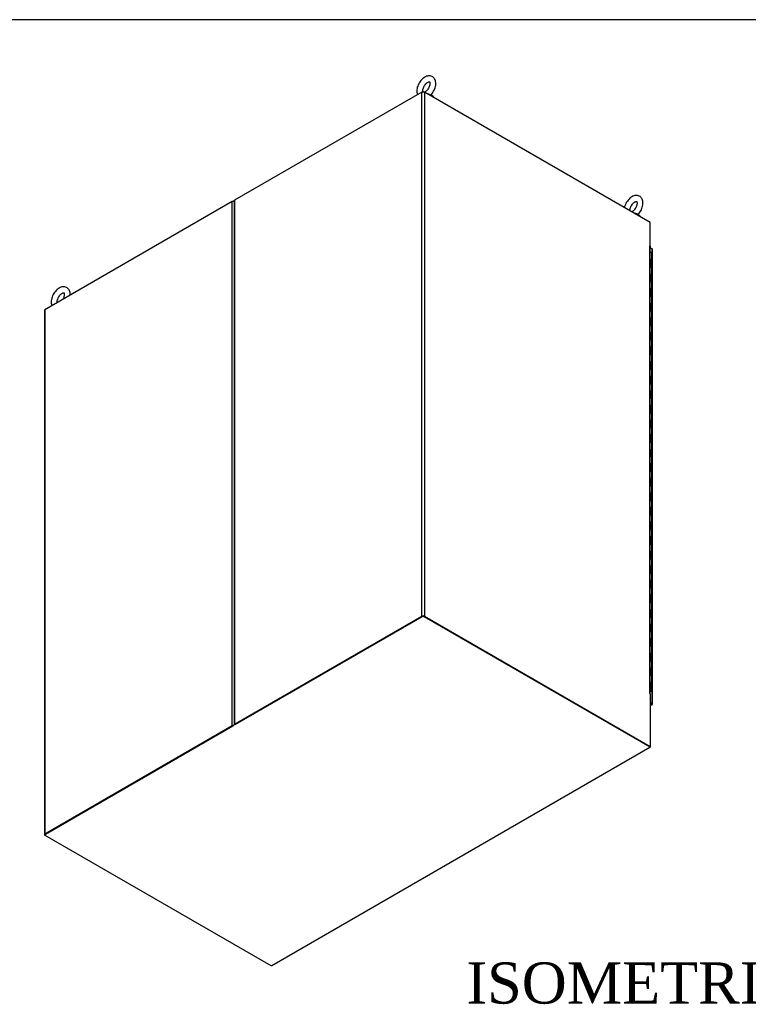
# Model space of a CAD drawing. Header units: inches. Extents: x 1 to 359, y -2 to 239.
# Tile 62 of 65: x 253 to 306, y 167 to 239. Entities that reach past the tile are written whole.
import ezdxf
from ezdxf.enums import TextEntityAlignment as Align

# ---------------------------------------------------------------- set-up
doc = ezdxf.new("R2010")
doc.units = ezdxf.units.IN
doc.header["$MEASUREMENT"] = 0
for name, color, linetype in [('COM54746-60', 7, 'Continuous'), ('COM71195-7', 7, 'Continuous'), ('COM71298-9', 7, 'Continuous'), ('COM71299-9', 7, 'Continuous'), ('COM71300-10', 7, 'Continuous'), ('COM71301-10', 7, 'Continuous'), ('Default', 7, 'Continuous'), ('SCS86414', 7, 'Continuous'), ('WAF25377', 7, 'Continuous')]:
    doc.layers.add(name, color=color, linetype=linetype)
doc.styles.add('SEACAD_Times_New_Roman', font='times.ttf')

# ---------------------------------------------------------------- blocks, each defined once
blk = doc.blocks.new('SE7')
at = {"layer": 'COM54746-60', "color": 7, "linetype": 'Continuous'}
for p, q in [((299.188, 221.351), (299.188, 221.882)), ((299.074, 221.395), (299.108, 221.395)), ((299.074, 220.864), (299.108, 220.864)), ((299.108, 220.864), (299.108, 221.395)), ((299.188, 220.821), (299.188, 221.351)), ((299.188, 220.29), (299.188, 220.821)), ((299.074, 220.334), (299.108, 220.334)), ((299.108, 219.803), (299.108, 220.334)), ((299.188, 219.759), (299.188, 220.29)), ((299.074, 219.803), (299.108, 219.803)), ((299.188, 219.228), (299.188, 219.76)), ((299.074, 219.272), (299.108, 219.272)), ((299.074, 218.742), (299.108, 218.742)), ((299.108, 218.742), (299.108, 219.272)), ((299.188, 218.698), (299.188, 219.228)), ((299.188, 218.167), (299.188, 218.698)), ((299.074, 218.211), (299.108, 218.211)), ((299.108, 217.68), (299.108, 218.211)), ((299.188, 217.636), (299.188, 218.167)), ((299.074, 217.68), (299.108, 217.68)), ((299.188, 217.106), (299.188, 217.637)), ((299.074, 217.149), (299.108, 217.149)), ((299.074, 216.619), (299.108, 216.619)), ((299.108, 216.619), (299.108, 217.149)), ((299.188, 216.575), (299.188, 217.106)), ((299.188, 216.044), (299.188, 216.575)), ((299.074, 216.088), (299.108, 216.088)), ((299.108, 215.557), (299.108, 216.088)), ((299.188, 215.513), (299.188, 216.044)), ((299.074, 215.557), (299.108, 215.557)), ((299.188, 214.983), (299.188, 215.514)), ((299.074, 215.026), (299.108, 215.026)), ((299.074, 214.496), (299.108, 214.496)), ((299.108, 214.496), (299.108, 215.026)), ((299.188, 214.452), (299.188, 214.983)), ((299.188, 213.921), (299.188, 214.452)), ((299.074, 213.965), (299.108, 213.965)), ((299.108, 213.434), (299.108, 213.965)), ((299.188, 213.39), (299.188, 213.921)), ((299.074, 213.434), (299.108, 213.434)), ((299.074, 212.904), (299.108, 212.904)), ((299.108, 212.373), (299.108, 212.904)), ((299.188, 212.86), (299.188, 213.391)), ((299.074, 212.373), (299.108, 212.373)), ((299.188, 212.329), (299.188, 212.86)), ((299.188, 211.798), (299.188, 212.33)), ((299.074, 211.842), (299.108, 211.842)), ((299.108, 211.311), (299.108, 211.842)), ((299.188, 211.268), (299.188, 211.798)), ((299.074, 211.311), (299.108, 211.311)), ((299.074, 210.781), (299.108, 210.781)), ((299.108, 210.25), (299.108, 210.781)), ((299.188, 210.737), (299.188, 211.268)), ((299.188, 210.206), (299.188, 210.737)), ((299.074, 210.25), (299.108, 210.25)), ((299.188, 209.675), (299.188, 210.207)), ((299.074, 209.719), (299.108, 209.719)), ((299.108, 209.189), (299.108, 209.719)), ((299.188, 209.145), (299.188, 209.675)), ((299.074, 209.189), (299.108, 209.189)), ((299.074, 208.658), (299.108, 208.658)), ((299.108, 208.127), (299.108, 208.658)), ((299.188, 208.614), (299.188, 209.145)), ((299.188, 208.083), (299.188, 208.614)), ((299.074, 208.127), (299.108, 208.127)), ((299.188, 207.553), (299.188, 208.084)), ((299.074, 207.596), (299.108, 207.596)), ((299.108, 207.066), (299.108, 207.596)), ((299.188, 207.022), (299.188, 207.553)), ((299.074, 207.066), (299.108, 207.066)), ((299.074, 206.535), (299.108, 206.535)), ((299.108, 206.004), (299.108, 206.535)), ((299.188, 206.491), (299.188, 207.022)), ((299.188, 205.96), (299.188, 206.491)), ((299.074, 206.004), (299.108, 206.004)), ((299.188, 205.43), (299.188, 205.961)), ((299.074, 205.473), (299.108, 205.473)), ((299.108, 204.943), (299.108, 205.473)), ((299.188, 204.899), (299.188, 205.43)), ((299.074, 204.943), (299.108, 204.943)), ((299.074, 204.412), (299.108, 204.412)), ((299.108, 203.881), (299.108, 204.412)), ((299.188, 204.368), (299.188, 204.899)), ((299.188, 203.837), (299.188, 204.368)), ((299.074, 203.881), (299.108, 203.881)), ((299.188, 203.307), (299.188, 203.838)), ((299.074, 203.351), (299.108, 203.351)), ((299.108, 202.82), (299.108, 203.351)), ((299.188, 202.776), (299.188, 203.307)), ((299.074, 202.82), (299.108, 202.82)), ((299.074, 202.289), (299.108, 202.289)), ((299.108, 201.758), (299.108, 202.289)), ((299.188, 202.245), (299.188, 202.777)), ((299.188, 201.715), (299.188, 202.245)), ((299.074, 201.758), (299.108, 201.758)), ((299.188, 201.184), (299.188, 201.715)), ((299.074, 201.228), (299.108, 201.228)), ((299.074, 200.697), (299.108, 200.697)), ((299.108, 200.697), (299.108, 201.228)), ((299.188, 200.653), (299.188, 201.184)), ((299.074, 200.166), (299.108, 200.166)), ((299.108, 199.636), (299.108, 200.166)), ((299.188, 200.122), (299.188, 200.654)), ((299.188, 199.592), (299.188, 200.122)), ((299.074, 199.636), (299.108, 199.636)), ((299.188, 199.061), (299.188, 199.592)), ((299.074, 199.105), (299.108, 199.105)), ((299.074, 198.574), (299.108, 198.574)), ((299.108, 198.574), (299.108, 199.105)), ((299.188, 198.53), (299.188, 199.061)), ((299.074, 198.043), (299.108, 198.043)), ((299.108, 197.513), (299.108, 198.043)), ((299.188, 197.999), (299.188, 198.531)), ((299.188, 197.469), (299.188, 197.999)), ((299.074, 197.513), (299.108, 197.513)), ((299.188, 196.938), (299.188, 197.469)), ((299.074, 196.982), (299.108, 196.982)), ((299.074, 196.451), (299.108, 196.451)), ((299.108, 196.451), (299.108, 196.982)), ((299.188, 196.407), (299.188, 196.938)), ((299.188, 195.877), (299.188, 196.408)), ((299.074, 195.92), (299.108, 195.92)), ((299.108, 195.39), (299.108, 195.92)), ((299.188, 195.346), (299.188, 195.877)), ((299.074, 195.39), (299.108, 195.39)), ((299.188, 194.815), (299.188, 195.346)), ((299.074, 194.859), (299.108, 194.859)), ((299.074, 194.328), (299.108, 194.328)), ((299.108, 194.328), (299.108, 194.859)), ((299.188, 194.284), (299.188, 194.815)), ((299.188, 193.754), (299.188, 194.285)), ((299.074, 193.798), (299.108, 193.798)), ((299.108, 193.267), (299.108, 193.798)), ((299.188, 193.223), (299.188, 193.754)), ((299.074, 193.267), (299.108, 193.267)), ((299.188, 192.692), (299.188, 193.224)), ((299.074, 192.736), (299.108, 192.736)), ((299.074, 192.205), (299.108, 192.205)), ((299.108, 192.205), (299.108, 192.736)), ((299.188, 192.162), (299.188, 192.692)), ((299.188, 191.631), (299.188, 192.162)), ((299.074, 191.675), (299.108, 191.675)), ((299.108, 191.144), (299.108, 191.675)), ((299.188, 191.1), (299.188, 191.631)), ((299.074, 191.144), (299.108, 191.144)), ((299.188, 190.569), (299.188, 191.101)), ((299.074, 190.613), (299.108, 190.613)), ((299.074, 190.083), (299.108, 190.083)), ((299.109, 190.059), (299.074, 190.059)), ((299.074, 190.017), (299.086, 190.024)), ((299.074, 189.988), (299.08, 189.991)), ((299.134, 189.99), (299.074, 189.955)), ((299.079, 190.059), (299.079, 190.039)), ((299.08, 189.991), (299.08, 189.999)), ((299.086, 190.024), (299.086, 190.027)), ((299.108, 190.083), (299.108, 190.613)), ((299.134, 189.997), (299.134, 189.99)), ((299.144, 190.039), (299.144, 190.047)), ((299.188, 190.039), (299.188, 190.569))]:
    blk.add_line(p, q, dxfattribs=at)
for centre, major_axis, start_param, end_param in [((299.112, 221.882), (0.0761, 0), 0, 2.091382), ((299.112, 220.821), (0.0761, 0), 0, 2.091382), ((299.112, 221.351), (0.0761, 0), 0, 1.616314), ((299.112, 221.351), (-0.0761, 0), 3.141593, 4.757906), ((299.112, 220.821), (-0.0761, 0), 3.141593, 4.757906), ((299.112, 220.29), (0.076, 0), 0, 1.616314), ((299.112, 220.29), (-0.0761, 0), 3.141593, 4.757906), ((299.112, 219.76), (0.076, 0), 0, 2.091382), ((299.112, 219.759), (-0.076, 0), 3.141593, 4.757906), ((299.112, 218.698), (0.076, 0), 0, 2.091382), ((299.112, 219.228), (0.076, 0), 0, 1.616314), ((299.112, 219.228), (-0.076, 0), 3.141593, 4.757906), ((299.112, 218.698), (-0.076, 0), 3.141593, 4.757906), ((299.112, 218.167), (0.076, 0), 0, 1.616314), ((299.112, 218.167), (-0.076, 0), 3.141593, 4.757906), ((299.112, 217.637), (0.076, 0), 0, 2.091382), ((299.112, 217.636), (-0.076, 0), 3.141593, 4.757906), ((299.112, 216.575), (0.0761, 0), 0, 2.091382), ((299.112, 217.106), (0.076, 0), 0, 1.616314), ((299.112, 217.106), (-0.0761, 0), 3.141593, 4.757906), ((299.112, 216.575), (-0.076, 0), 3.141593, 4.757906), ((299.112, 216.044), (0.0761, 0), 0, 1.616314), ((299.112, 216.044), (-0.076, 0), 3.141593, 4.757906), ((299.112, 215.514), (0.076, 0), 0, 2.091382), ((299.112, 215.513), (-0.076, 0), 3.141593, 4.757906), ((299.112, 214.452), (0.0761, 0), 0, 2.091382), ((299.112, 214.983), (0.076, 0), 0, 1.616314), ((299.112, 214.983), (-0.076, 0), 3.141593, 4.757906), ((299.112, 214.452), (-0.076, 0), 3.141593, 4.757906), ((299.112, 213.921), (0.076, 0), 0, 1.616314), ((299.112, 213.921), (-0.076, 0), 3.141593, 4.757906), ((299.112, 213.391), (0.076, 0), 0, 2.091382), ((299.112, 213.39), (-0.076, 0), 3.141593, 4.757906), ((299.112, 212.86), (0.076, 0), 0, 1.616314), ((299.112, 212.86), (-0.076, 0), 3.141593, 4.757906), ((299.112, 212.33), (0.076, 0), 0, 2.091382), ((299.112, 212.329), (-0.0761, 0), 3.141593, 4.757906), ((299.112, 211.798), (0.0761, 0), 0, 1.616314), ((299.112, 211.798), (-0.076, 0), 3.141593, 4.757906), ((299.112, 211.268), (0.0761, 0), 0, 2.091382), ((299.112, 211.268), (-0.076, 0), 3.141593, 4.757906), ((299.112, 210.737), (0.0761, 0), 0, 1.616314), ((299.112, 210.737), (-0.076, 0), 3.141593, 4.757906), ((299.112, 210.207), (0.0761, 0), 0, 2.091382), ((299.112, 210.206), (-0.076, 0), 3.141593, 4.757906), ((299.112, 209.675), (0.0761, 0), 0, 1.616314), ((299.112, 209.675), (-0.076, 0), 3.141593, 4.757906), ((299.112, 209.145), (0.0761, 0), 0, 2.091382), ((299.112, 209.145), (-0.076, 0), 3.141593, 4.757906), ((299.112, 208.614), (0.0761, 0), 0, 1.616314), ((299.112, 208.614), (-0.076, 0), 3.141593, 4.757906), ((299.112, 208.084), (0.0761, 0), 0, 2.091382), ((299.112, 208.083), (-0.076, 0), 3.141593, 4.757906), ((299.112, 207.553), (0.0761, 0), 0, 1.616314), ((299.112, 207.553), (-0.076, 0), 3.141593, 4.757906), ((299.112, 207.022), (0.076, 0), 0, 2.091382), ((299.112, 207.022), (-0.076, 0), 3.141593, 4.757906), ((299.112, 206.491), (0.076, 0), 0, 1.616314), ((299.112, 206.491), (-0.076, 0), 3.141593, 4.757906), ((299.112, 205.961), (0.076, 0), 0, 2.091382), ((299.112, 205.96), (-0.0761, 0), 3.141593, 4.757906), ((299.112, 205.43), (0.0761, 0), 0, 1.616314), ((299.112, 205.43), (-0.076, 0), 3.141593, 4.757906), ((299.112, 204.899), (0.076, 0), 0, 2.091382), ((299.112, 204.899), (-0.076, 0), 3.141593, 4.757906), ((299.112, 204.368), (0.076, 0), 0, 1.616314), ((299.112, 204.368), (-0.076, 0), 3.141593, 4.757906), ((299.112, 203.838), (0.0761, 0), 0, 2.091382), ((299.112, 203.837), (-0.076, 0), 3.141593, 4.757906), ((299.112, 203.307), (0.076, 0), 0, 1.616314), ((299.112, 203.307), (-0.076, 0), 3.141593, 4.757906), ((299.112, 202.777), (0.076, 0), 0, 2.091382), ((299.112, 202.776), (-0.076, 0), 3.141593, 4.757906), ((299.112, 202.245), (0.076, 0), 0, 1.616314), ((299.112, 202.245), (-0.076, 0), 3.141593, 4.757906), ((299.112, 201.715), (0.076, 0), 0, 2.091382), ((299.112, 201.715), (-0.076, 0), 3.141593, 4.757906), ((299.112, 200.654), (0.076, 0), 0, 2.091382), ((299.112, 201.184), (0.076, 0), 0, 1.616314), ((299.112, 201.184), (-0.076, 0), 3.141593, 4.757906), ((299.112, 200.653), (-0.076, 0), 3.141593, 4.757906), ((299.112, 200.122), (0.076, 0), 0, 1.616314), ((299.112, 200.122), (-0.076, 0), 3.141593, 4.757906), ((299.112, 199.592), (0.076, 0), 0, 2.091382), ((299.112, 199.592), (-0.076, 0), 3.141593, 4.757906), ((299.112, 198.531), (0.0761, 0), 0, 2.091382), ((299.112, 199.061), (0.0761, 0), 0, 1.616314), ((299.112, 199.061), (-0.076, 0), 3.141593, 4.757906), ((299.112, 198.53), (-0.076, 0), 3.141593, 4.757906), ((299.112, 197.999), (0.0761, 0), 0, 1.616314), ((299.112, 197.999), (-0.076, 0), 3.141593, 4.757906), ((299.112, 197.469), (0.0761, 0), 0, 2.091382), ((299.112, 197.469), (-0.076, 0), 3.141593, 4.757906), ((299.112, 196.408), (0.076, 0), 0, 2.091382), ((299.112, 196.938), (0.076, 0), 0, 1.616314), ((299.112, 196.938), (-0.076, 0), 3.141593, 4.757906), ((299.112, 196.407), (-0.076, 0), 3.141593, 4.757906), ((299.112, 195.877), (0.076, 0), 0, 1.616314), ((299.112, 195.877), (-0.076, 0), 3.141593, 4.757906), ((299.112, 195.346), (0.0761, 0), 0, 2.091382), ((299.112, 195.346), (-0.076, 0), 3.141593, 4.757906), ((299.112, 194.285), (0.076, 0), 0, 2.091382), ((299.112, 194.815), (0.0761, 0), 0, 1.616314), ((299.112, 194.815), (-0.076, 0), 3.141593, 4.757906), ((299.112, 194.284), (-0.0761, 0), 3.141593, 4.757906), ((299.112, 193.754), (0.076, 0), 0, 1.616314), ((299.112, 193.754), (-0.076, 0), 3.141593, 4.757906), ((299.112, 193.224), (0.076, 0), 0, 2.091382), ((299.112, 193.223), (-0.076, 0), 3.141593, 4.757906), ((299.112, 192.162), (0.076, 0), 0, 2.091382), ((299.112, 192.692), (0.076, 0), 0, 1.616314), ((299.112, 192.692), (-0.076, 0), 3.141593, 4.757906), ((299.112, 192.162), (-0.076, 0), 3.141593, 4.757906), ((299.112, 191.631), (0.076, 0), 0, 1.616314), ((299.112, 191.631), (-0.076, 0), 3.141593, 4.757906), ((299.112, 191.101), (0.076, 0), 0, 2.091382), ((299.112, 191.1), (-0.076, 0), 3.141593, 4.757906), ((299.112, 190.039), (-0.076, 0), 1.05021, 4.757906), ((299.112, 190.039), (0.0878, 0), 4.346604, 4.975472), ((299.112, 190.039), (-0.0357, 0), 0.785398, 4.778783), ((299.112, 190.569), (0.0761, 0), 0, 1.637808), ((299.112, 190.569), (-0.076, 0), 3.141593, 4.757906)]:
    blk.add_ellipse(centre, major_axis=major_axis, ratio=0.57735, start_param=start_param, end_param=end_param, dxfattribs=at)
blk.add_ellipse((299.112, 190.039), major_axis=(-0.0325, 0), ratio=0.57735, dxfattribs=at)
at = {"layer": 'COM71195-7', "color": 7, "linetype": 'Continuous'}
for p, q in [((299.21, 222.189), (299.074, 222.268)), ((299.21, 189.103), (299.21, 222.189)), ((299.246, 189.053), (299.246, 222.139)), ((299.081, 189.177), (299.21, 189.103)), ((299.081, 189.127), (299.166, 189.078)), ((299.166, 189.078), (299.081, 189.127)), ((299.166, 189.027), (299.081, 189.076)), ((299.081, 188.978), (299.166, 189.027)), ((299.081, 188.936), (299.228, 189.021)), ((299.166, 189.078), (299.166, 189.078)), ((299.166, 189.078), (299.166, 189.078)), ((299.166, 189.078), (299.21, 189.053)), ((299.242, 189.034), (299.166, 189.078)), ((299.242, 189.034), (299.166, 189.078))]:
    blk.add_line(p, q, dxfattribs=at)
for centre, major_axis, ratio, start_param, end_param in [((299.123, 222.139), (-0.123, 0), 0.57735, 3.141593, 3.926991), ((299.123, 189.103), (-0.0617, 0.0356), 0.000359, 2.356402, 3.927198), ((299.123, 189.103), (-0.0617, 0.0357), 0.000359, 2.355987, 3.926784), ((299.166, 189.128), (-0.062, 0.107), 0.57735, 2.356194, 3.403392), ((299.123, 189.053), (-0.124, 0), 0.57735, 2.879793, 3.926991), ((299.123, 189.103), (0.123, -0.071), 0.000359, -0.785191, -0.261592), ((299.123, 189.103), (0.123, -0.071), 0.000359, 0.261592, 0.785191)]:
    blk.add_ellipse(centre, major_axis=major_axis, ratio=ratio, start_param=start_param, end_param=end_param, dxfattribs=at)
at = {"layer": 'COM71298-9', "color": 7, "linetype": 'Continuous'}
for p, q in [((282.479, 233.606), (282.551, 233.647)), ((282.551, 233.647), (282.623, 233.606)), ((282.551, 233.619), (282.551, 233.647)), ((268.661, 225.628), (268.823, 225.721)), ((268.781, 225.647), (268.8, 225.658)), ((299.074, 222.333), (299.081, 222.328)), ((299.081, 222.328), (299.074, 222.324)), ((299.081, 222.38), (299.081, 222.328))]:
    blk.add_line(p, q, dxfattribs=at)
at = {"layer": 'COM71299-9', "color": 7, "linetype": 'Continuous'}
for p, q in [((268.804, 187.517), (255.034, 179.567)), ((271.538, 170.017), (299.056, 185.904)), ((255.034, 179.567), (255.034, 179.516)), ((255.034, 179.516), (271.477, 170.023))]:
    blk.add_line(p, q, dxfattribs=at)
for centre, start_param, end_param in [((298.994, 186.011), 3.141593, 3.926991), ((271.477, 170.124), 2.356194, 3.141593)]:
    blk.add_ellipse(centre, major_axis=(-0.062, 0.107), ratio=0.57735, start_param=start_param, end_param=end_param, dxfattribs=at)
at = {"layer": 'COM71300-10', "color": 7, "linetype": 'Continuous'}
for p, q in [((282.464, 233.598), (268.836, 225.73)), ((282.464, 195.453), (282.464, 233.598)), ((299.081, 224.105), (282.638, 233.598)), ((282.638, 233.598), (282.638, 195.453)), ((268.8, 225.68), (268.8, 187.534)), ((268.836, 225.73), (268.836, 187.585)), ((299.081, 222.38), (299.081, 224.105)), ((299.038, 222.389), (299.038, 222.405)), ((299.038, 222.405), (299.081, 222.38)), ((299.038, 189.848), (299.038, 222.389)), ((299.062, 222.369), (299.081, 222.38)), ((299.074, 189.811), (299.074, 222.339)), ((268.836, 187.585), (282.464, 195.453)), ((268.88, 187.559), (282.507, 195.427)), ((282.595, 195.427), (299.038, 185.934)), ((282.638, 195.453), (299.081, 185.959)), ((299.038, 189.832), (299.038, 189.848)), ((299.038, 189.832), (299.081, 189.807)), ((299.081, 189.807), (299.081, 185.959)), ((299.038, 185.934), (299.081, 185.959))]:
    blk.add_line(p, q, dxfattribs=at)
for centre, major_axis, start_param, end_param in [((282.551, 233.548), (-0.123, 0), 3.926991, 5.497787), ((268.923, 225.68), (0.124, 0), 2.356194, 3.141593), ((298.95, 222.339), (-0.123, 0), 3.141593, 3.926991), ((282.551, 195.402), (0.124, 0), 0.785398, 2.356194), ((282.551, 195.402), (0.0618, 0), 0.785398, 2.356194), ((298.95, 189.798), (-0.123, 0), 3.357369, 3.926991), ((268.923, 187.534), (0.124, 0), 2.356194, 3.141593)]:
    blk.add_ellipse(centre, major_axis=major_axis, ratio=0.57735, start_param=start_param, end_param=end_param, dxfattribs=at)
at = {"layer": 'COM71301-10', "color": 7, "linetype": 'Continuous'}
for p, q in [((268.661, 225.628), (255.034, 217.76)), ((268.661, 187.485), (268.661, 225.628)), ((254.997, 217.71), (254.997, 179.567)), ((255.034, 217.76), (255.034, 179.617)), ((255.034, 179.617), (268.661, 187.485)), ((255.077, 179.592), (268.705, 187.46))]:
    blk.add_line(p, q, dxfattribs=at)
for centre, major_axis, start_param, end_param in [((268.749, 225.578), (-0.124, 0), 4.28531, 5.497787), ((255.121, 217.71), (0.124, 0), 2.356194, 3.141593), ((268.749, 187.435), (0.123, 0), 1.308997, 2.356194), ((255.121, 179.567), (0.124, 0), 2.356194, 3.926991)]:
    blk.add_ellipse(centre, major_axis=major_axis, ratio=0.57735, start_param=start_param, end_param=end_param, dxfattribs=at)
at = {"layer": 'SCS86414', "color": 7, "linetype": 'Continuous'}
for centre in [(282.78, 233.227), (297.857, 224.523)]:
    blk.add_ellipse(centre, major_axis=(-0.397, 0), ratio=0.57735, start_param=4.053117, end_param=4.397107, dxfattribs=at)
for points, knots in [([(283.085, 233.371), (283.129, 233.417), (283.206, 233.498), (283.312, 233.659), (283.395, 233.831), (283.451, 234.011), (283.477, 234.191), (283.468, 234.358), (283.425, 234.502), (283.356, 234.619), (283.258, 234.711), (283.137, 234.77), (283.003, 234.791), (282.866, 234.775), (282.726, 234.725), (282.586, 234.64), (282.451, 234.522), (282.33, 234.378), (282.228, 234.214), (282.151, 234.04), (282.099, 233.855), (282.092, 233.745), (282.089, 233.68)], [0, 0, 0, 0, 0.049233, 0.101434, 0.153685, 0.20633, 0.25979, 0.314462, 0.362164, 0.407039, 0.450308, 0.49639, 0.540956, 0.585945, 0.633419, 0.683902, 0.736152, 0.788488, 0.84067, 0.892987, 0.945771, 1, 1, 1, 1]), ([(282.089, 233.68), (282.09, 233.645), (282.093, 233.568), (282.114, 233.477), (282.136, 233.421), (282.14, 233.412)], [0, 0, 0, 0, 0.102501, 0.2704455, 0.3064293, 0.3064293, 0.3064293, 0.3064293]), ([(282.52, 233.68), (282.52, 233.698), (282.522, 233.743), (282.541, 233.842), (282.587, 233.965), (282.655, 234.088), (282.738, 234.197), (282.827, 234.281), (282.911, 234.334), (282.976, 234.356), (283.008, 234.354), (283.009, 234.351), (283.016, 234.348), (283.035, 234.308), (283.045, 234.232), (283.034, 234.127), (283, 234.007), (282.942, 233.882), (282.866, 233.765), (282.778, 233.667), (282.706, 233.611), (282.667, 233.589), (282.657, 233.583)], [0, 0, 0, 0, 0.0203821, 0.0597028, 0.1000102, 0.1410697, 0.1823017, 0.2229316, 0.2624545, 0.300909, 0.3397151, 0.3815717, 0.4248505, 0.4618793, 0.5010532, 0.5399635, 0.57974, 0.6204909, 0.6617133, 0.7027281, 0.7428448, 0.7598543, 0.7598543, 0.7598543, 0.7598543]), ([(282.523, 233.63), (282.523, 233.633), (282.521, 233.648), (282.52, 233.665), (282.52, 233.68)], [0.97543111, 0.97543111, 0.97543111, 0.97543111, 0.98099767, 1, 1, 1, 1]), ([(282.773, 233.522), (282.788, 233.52), (282.803, 233.518), (282.855, 233.508), (282.894, 233.499), (282.974, 233.472), (283.013, 233.455), (283.07, 233.421), (283.087, 233.404), (283.091, 233.391)], [0.7850889, 0.7850889, 0.7850889, 0.7850889, 0.8125, 0.8125, 0.875, 0.875, 0.9375, 0.9375, 1, 1, 1, 1]), ([(283.066, 233.391), (283.059, 233.396), (283.05, 233.402), (283.012, 233.426), (282.973, 233.443), (282.895, 233.473), (282.857, 233.484), (282.822, 233.493)], [0.0402692, 0.0402692, 0.0402692, 0.0402692, 0.0625, 0.0625, 0.125, 0.125, 0.1848878, 0.1848878, 0.1848878, 0.1848878]), ([(298.162, 224.667), (298.206, 224.712), (298.282, 224.794), (298.388, 224.954), (298.471, 225.127), (298.528, 225.307), (298.553, 225.487), (298.544, 225.653), (298.502, 225.798), (298.432, 225.915), (298.335, 226.007), (298.214, 226.066), (298.079, 226.086), (297.942, 226.071), (297.802, 226.021), (297.662, 225.936), (297.528, 225.818), (297.407, 225.673), (297.305, 225.51), (297.234, 225.348), (297.201, 225.24), (297.191, 225.194)], [0, 0, 0, 0, 0.0492327, 0.1014337, 0.1536851, 0.2063299, 0.2597901, 0.314462, 0.3621637, 0.4070389, 0.4503084, 0.4963901, 0.5409561, 0.5859454, 0.6334187, 0.6839021, 0.7361519, 0.7884882, 0.8406705, 0.8929873, 0.9340742, 0.9340742, 0.9340742, 0.9340742]), ([(297.596, 224.976), (297.597, 224.994), (297.598, 225.039), (297.618, 225.138), (297.663, 225.261), (297.731, 225.384), (297.814, 225.492), (297.904, 225.577), (297.988, 225.63), (298.053, 225.651), (298.084, 225.649), (298.085, 225.647), (298.093, 225.643), (298.111, 225.604), (298.121, 225.528), (298.11, 225.423), (298.076, 225.302), (298.019, 225.178), (297.942, 225.061), (297.854, 224.963), (297.782, 224.906), (297.744, 224.884), (297.733, 224.879)], [0, 0, 0, 0, 0.0203821, 0.0597028, 0.1000102, 0.1410697, 0.1823017, 0.2229316, 0.2624545, 0.300909, 0.3397151, 0.3815717, 0.4248505, 0.4618793, 0.5010532, 0.5399635, 0.57974, 0.6204909, 0.6617133, 0.7027281, 0.7428448, 0.7598543, 0.7598543, 0.7598543, 0.7598543]), ([(297.85, 224.817), (297.864, 224.816), (297.879, 224.813), (297.931, 224.804), (297.971, 224.794), (298.05, 224.768), (298.09, 224.751), (298.147, 224.716), (298.163, 224.7), (298.168, 224.687)], [0.7850889, 0.7850889, 0.7850889, 0.7850889, 0.8125, 0.8125, 0.875, 0.875, 0.9375, 0.9375, 1, 1, 1, 1]), ([(298.142, 224.686), (298.135, 224.692), (298.127, 224.698), (298.088, 224.721), (298.05, 224.739), (297.971, 224.768), (297.933, 224.78), (297.898, 224.788)], [0.0402692, 0.0402692, 0.0402692, 0.0402692, 0.0625, 0.0625, 0.125, 0.125, 0.1848878, 0.1848878, 0.1848878, 0.1848878]), ([(256.872, 218.821), (256.872, 218.825), (256.876, 218.888), (256.869, 219.001), (256.827, 219.145), (256.758, 219.263), (256.66, 219.355), (256.539, 219.414), (256.405, 219.434), (256.267, 219.419), (256.128, 219.369), (255.988, 219.284), (255.853, 219.166), (255.732, 219.021), (255.63, 218.857), (255.553, 218.683), (255.501, 218.498), (255.494, 218.389), (255.491, 218.324)], [0.2564967, 0.2564967, 0.2564967, 0.2564967, 0.2597901, 0.314462, 0.3621637, 0.4070389, 0.4503084, 0.4963901, 0.5409561, 0.5859454, 0.6334187, 0.6839021, 0.7361519, 0.7884882, 0.8406705, 0.8929873, 0.9457713, 1, 1, 1, 1]), ([(255.922, 218.324), (255.922, 218.342), (255.924, 218.387), (255.943, 218.486), (255.989, 218.609), (256.057, 218.732), (256.14, 218.84), (256.229, 218.925), (256.313, 218.978), (256.378, 218.999), (256.41, 218.997), (256.411, 218.995), (256.418, 218.991), (256.437, 218.952), (256.446, 218.876), (256.436, 218.77), (256.401, 218.65), (256.36, 218.561), (256.333, 218.514), (256.329, 218.507)], [0, 0, 0, 0, 0.0203821, 0.0597028, 0.1000102, 0.1410697, 0.1823017, 0.2229316, 0.2624545, 0.300909, 0.3397151, 0.3815717, 0.4248505, 0.4618793, 0.5010532, 0.5399635, 0.57974, 0.6204909, 0.6274938, 0.6274938, 0.6274938, 0.6274938]), ([(255.491, 218.324), (255.492, 218.289), (255.495, 218.211), (255.516, 218.12), (255.538, 218.064), (255.542, 218.054)], [0, 0, 0, 0, 0.102501, 0.2704455, 0.3077578, 0.3077578, 0.3077578, 0.3077578]), ([(255.925, 218.273), (255.924, 218.276), (255.923, 218.291), (255.922, 218.308), (255.922, 218.324)], [0.97543111, 0.97543111, 0.97543111, 0.97543111, 0.98099767, 1, 1, 1, 1])]:
    blk.add_open_spline(points, degree=3, knots=knots, dxfattribs=at)
at = {"layer": 'WAF25377', "color": 7, "linetype": 'Continuous'}
for centre, major_axis, start_param, end_param in [((282.78, 233.112), (0.569, 0), 0.272709, 1.298087), ((297.857, 224.407), (-0.569, 0), 3.414302, 4.43968)]:
    blk.add_ellipse(centre, major_axis=major_axis, ratio=0.57735, start_param=start_param, end_param=end_param, dxfattribs=at)
blk = doc.blocks.new('BORDER')
at = {"layer": 'Default', "color": 7, "linetype": 'Continuous'}
blk.add_line((0, 27.86), (-41.86, 27.86), dxfattribs=at)

msp = doc.modelspace()

# ---------------------------------------------------------------- block references
at = {"layer": 'Default', "color": 7, "xscale": 8.55, "yscale": 8.55, "zscale": 8.55}
msp.add_blockref('BORDER', (359.223, 0.67), dxfattribs=at)
at = {"layer": 'Default'}
msp.add_blockref('SE7', (0, 0), dxfattribs=at)

# ---------------------------------------------------------------- texts
at = {"layer": 'Default', "color": 7, "linetype": 'Continuous', "style": 'SEACAD_Times_New_Roman'}
msp.add_text('ISOMETRIC VIEWS', height=3, dxfattribs=at).set_placement((285.698, 170.249), align=Align.TOP_LEFT)

doc.saveas('drawing.dxf')
